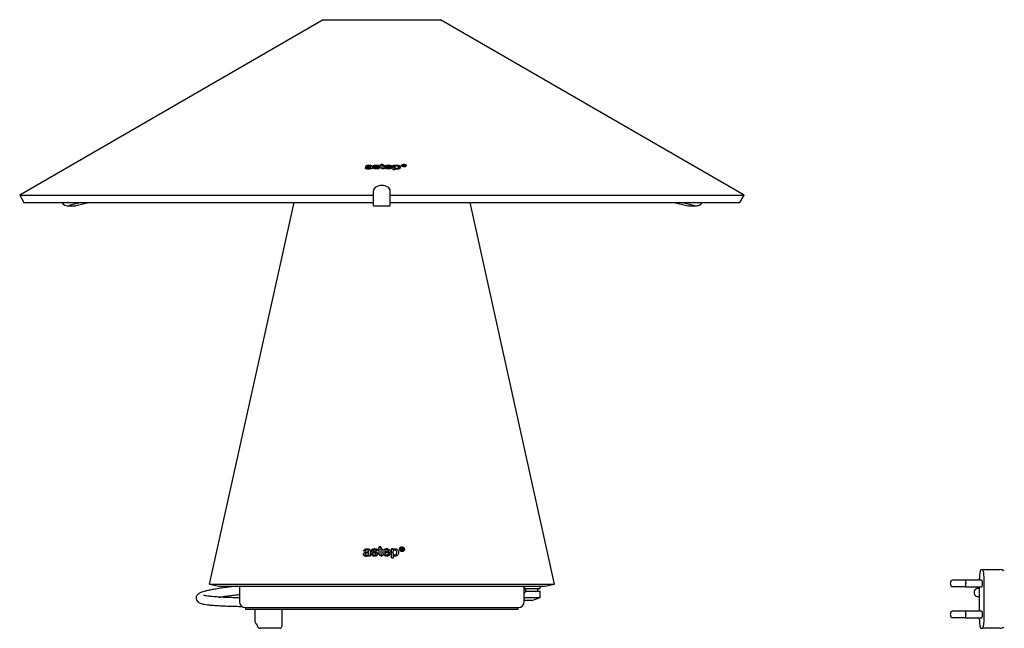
# Model space of a CAD drawing. Header units: millimetres. Extents: x -128 to 1033, y 62 to 1184.
# Tile 2 of 3: x -128 to 460, y 821 to 1184. Entities that reach past the tile are written whole.
import ezdxf

# ---------------------------------------------------------------- set-up
doc = ezdxf.new("R2010")
doc.units = ezdxf.units.MM
doc.header["$LTSCALE"] = 5

msp = doc.modelspace()

# ---------------------------------------------------------------- linework, layer by layer
at = {"color": 7, "linetype": 'Continuous', "lineweight": 25}
for p, q in [((53.52, 1183.91), (-127.82, 1079.21)), ((53.52, 1183.91), (123.52, 1183.91)), ((304.87, 1079.21), (123.52, 1183.91)), ((79.78, 1096.33), (78.81, 1096.31)), ((79.7, 1094.79), (79.7, 1095.43)), ((81.66, 1096.23), (81.66, 1096.28)), ((81.66, 1095.88), (81.66, 1096.23)), ((81.68, 1095.8), (81.68, 1095.88)), ((81.68, 1094.99), (81.68, 1095.8)), ((81.77, 1094.84), (81.77, 1095.11)), ((82.62, 1094.85), (81.77, 1094.84)), ((82.62, 1095.61), (82.62, 1094.85)), ((83.22, 1095.55), (84.19, 1095.56)), ((84.19, 1094.93), (84.19, 1095.56)), ((84.27, 1095.91), (84.27, 1096.53)), ((85.36, 1095.79), (84.69, 1095.85)), ((84.91, 1096.26), (85.52, 1096.2)), ((87.07, 1096.49), (86.14, 1096.48)), ((86.16, 1094.92), (86.16, 1095.49)), ((87.34, 1097.11), (88.01, 1097.11)), ((87.34, 1096.76), (87.34, 1097.11)), ((88.01, 1096.76), (87.34, 1096.76)), ((88.01, 1097.7), (89, 1097.7)), ((88.01, 1097.11), (88.01, 1097.7)), ((88.01, 1096.76), (88.01, 1097.11)), ((88.01, 1095.76), (88.01, 1096.76)), ((89, 1097.7), (89, 1097.11)), ((89, 1097.11), (89.89, 1097.11)), ((89, 1096.76), (89, 1097.11)), ((89, 1096.76), (89, 1095.75)), ((89.89, 1096.76), (89, 1096.76)), ((89.88, 1094.89), (89.44, 1094.89)), ((89.63, 1095.26), (89.88, 1095.26)), ((89.88, 1095.26), (89.88, 1094.89)), ((89.89, 1097.11), (89.89, 1096.76)), ((91.3, 1096.21), (93.57, 1096.19)), ((91.3, 1095.85), (91.3, 1096.21)), ((94.58, 1095.82), (91.3, 1095.85)), ((91.3, 1094.99), (91.3, 1095.85)), ((93.56, 1095.53), (94.53, 1095.51)), ((93.56, 1094.93), (93.56, 1095.53)), ((93.57, 1095.83), (93.57, 1096.19)), ((95.3, 1097.06), (96.29, 1097.04)), ((95.3, 1094.26), (95.3, 1097.06)), ((95.3, 1096.25), (96.29, 1096.25)), ((96.29, 1094.24), (95.3, 1094.26)), ((96.25, 1095.14), (96.25, 1095.93)), ((96.25, 1095.14), (96.29, 1094.93)), ((96.29, 1097.04), (96.29, 1096.75)), ((96.29, 1096.12), (96.29, 1096.75)), ((96.29, 1095.11), (96.29, 1094.24)), ((98.51, 1095.14), (98.51, 1095.89)), ((100.52, 1096.44), (100.52, 1096.88)), ((101.04, 1097.27), (101.59, 1097.26)), ((101.04, 1096.51), (101.04, 1097.27)), ((101.04, 1096.59), (101.41, 1096.59)), ((101.41, 1096.5), (101.04, 1096.51)), ((101.41, 1097.12), (101.41, 1096.92)), ((101.68, 1097.11), (101.41, 1097.12)), ((101.41, 1096.92), (101.68, 1096.91)), ((101.41, 1096.78), (101.41, 1096.92)), ((101.41, 1096.78), (101.41, 1096.5)), ((101.66, 1096.77), (101.41, 1096.78)), ((101.98, 1096.48), (101.66, 1096.77)), ((101.94, 1096.52), (101.94, 1097)), ((101.94, 1096.56), (102.03, 1096.55)), ((102.4, 1096.47), (101.98, 1096.48)), ((102.03, 1096.79), (102.4, 1096.47)), ((102.03, 1096.48), (102.03, 1096.79)), ((102.79, 1096.38), (102.79, 1096.81)), ((-127.82, 1079.21), (-125.32, 1074.88)), ((-127.82, 1079.21), (83.52, 1079.21)), ((83.52, 1072.87), (83.52, 1081.7)), ((93.52, 1072.87), (93.52, 1081.7)), ((93.52, 1079.21), (304.87, 1079.21)), ((302.37, 1074.88), (304.87, 1079.21)), ((-125.32, 1074.88), (83.52, 1074.88)), ((-98.91, 1074.88), (-99.48, 1074.88)), ((-99.19, 1072.87), (-94.19, 1072.87)), ((-90.83, 1074.88), (-98.26, 1072.98)), ((-93.26, 1072.98), (-94.19, 1072.87)), ((-85.83, 1074.88), (-93.26, 1072.98)), ((35.84, 1074.88), (-14.68, 847.01)), ((83.52, 1072.87), (93.52, 1072.87)), ((93.52, 1074.88), (302.37, 1074.88)), ((191.73, 847.01), (141.21, 1074.88)), ((263.12, 1074.88), (270.55, 1072.98)), ((268.12, 1074.88), (275.55, 1072.98)), ((270.55, 1072.98), (271.48, 1072.87)), ((271.48, 1072.87), (276.48, 1072.87)), ((276.19, 1074.88), (276.77, 1074.88)), ((78.59, 864.78), (78.59, 864.89)), ((80.55, 866.42), (80.55, 866.52)), ((80.55, 866.27), (80.55, 866.42)), ((80.57, 865.59), (80.57, 865.75)), ((80.57, 865.44), (80.57, 865.59)), ((81.53, 865.21), (81.53, 863.72)), ((82.12, 864.91), (83.09, 864.91)), ((83.09, 864.91), (83.09, 865.1)), ((83.16, 866.79), (83.16, 866.98)), ((83.81, 866.26), (84.41, 866.14)), ((85.05, 864.74), (85.05, 864.94)), ((86.25, 867.42), (86.25, 868.11)), ((86.25, 867.9), (86.9, 867.9)), ((86.9, 868.11), (86.9, 869.26)), ((86.9, 869.05), (87.89, 869.05)), ((86.9, 867.9), (86.9, 868.11)), ((86.9, 865.47), (86.9, 867.42)), ((87.89, 869.26), (87.89, 868.11)), ((87.89, 867.9), (87.89, 868.11)), ((87.89, 867.9), (88.79, 867.9)), ((87.89, 867.43), (87.89, 865.45)), ((88.79, 868.11), (88.79, 867.43)), ((90.2, 866.16), (90.2, 866.37)), ((90.2, 866.16), (92.47, 866.16)), ((90.2, 865.45), (90.2, 865.67)), ((92.46, 864.86), (92.46, 865.06)), ((92.46, 864.86), (93.42, 864.86)), ((92.47, 866.16), (92.47, 866.36)), ((94.19, 862.6), (94.19, 868.08)), ((94.19, 867.9), (95.19, 867.9)), ((95.15, 865.73), (95.15, 865.9)), ((95.19, 868.07), (95.19, 867.49)), ((95.19, 867.32), (95.19, 867.49)), ((97.41, 865.73), (97.41, 865.86)), ((99.42, 867.77), (99.42, 867.86)), ((99.93, 867.16), (99.93, 868.65)), ((99.93, 868.57), (100.49, 868.57)), ((100.31, 868.35), (100.31, 867.97)), ((100.31, 867.91), (100.31, 867.97)), ((100.31, 867.91), (100.58, 867.91)), ((100.31, 867.69), (100.31, 867.15)), ((100.83, 868.09), (100.83, 868.14)), ((100.93, 867.69), (100.93, 867.74)), ((100.93, 867.69), (101.27, 867.12)), ((101.69, 867.77), (101.69, 867.8)), ((80.67, 863.71), (80.67, 864.23)), ((88.78, 864.5), (88.78, 863.77)), ((95.19, 864.3), (95.19, 862.59)), ((446.45, 855.64), (447.25, 855.64)), ((-14.68, 847.01), (-8.82, 845.72)), ((-14.68, 847.01), (191.73, 847.01)), ((185.87, 845.72), (191.73, 847.01)), ((437.05, 849.29), (429.21, 849.29)), ((429.21, 849.29), (429.22, 849.29)), ((446.85, 849.39), (437.05, 849.39)), ((445.46, 849.39), (445.46, 850.64)), ((448.24, 825.64), (448.24, 850.64)), ((-8.82, 845.72), (185.87, 845.72)), ((3.47, 845.72), (3.47, 836.51)), ((173.57, 836.51), (173.57, 845.72)), ((183.09, 844.17), (174.28, 844.17)), ((183.09, 842.65), (174.48, 842.65)), ((181.59, 842.65), (181.59, 844.17)), ((183.09, 844.17), (183.09, 845.72)), ((183.09, 838.99), (183.09, 842.65)), ((429.21, 845.49), (437.05, 845.49)), ((437.05, 845.39), (446.85, 845.39)), ((445.46, 830.89), (445.46, 845.39)), ((173.57, 838.99), (183.09, 838.99)), ((178.09, 837.17), (173.57, 837.17)), ((178.09, 837.17), (183.09, 838.99)), ((6.97, 833.01), (170.07, 833.01)), ((7.02, 833.01), (7.02, 832.01)), ((7.02, 832.01), (170.02, 832.01)), ((12.79, 825.64), (12.79, 832.01)), ((28.99, 822.91), (28.99, 832.01)), ((170.02, 832.01), (170.02, 833.01)), ((437.05, 830.79), (429.21, 830.79)), ((429.21, 830.79), (429.22, 830.79)), ((446.85, 830.89), (437.05, 830.89)), ((429.21, 826.99), (437.05, 826.99)), ((437.05, 826.89), (446.85, 826.89)), ((445.46, 825.64), (445.46, 826.89)), ((27.49, 820.64), (15.73, 820.64)), ((446.45, 820.64), (447.25, 820.64))]:
    msp.add_line(p, q, dxfattribs=at)
at = {"color": 7, "linetype": 'Continuous', "lineweight": 25, "flags": 128}
for points in [[(88.52, 1084.91), (87.55, 1084.85), (86.61, 1084.66), (85.75, 1084.37), (84.99, 1083.97), (84.37, 1083.48), (83.91, 1082.93), (83.62, 1082.32), (83.52, 1081.7)], [(93.52, 1081.7), (93.43, 1082.32), (93.14, 1082.93), (92.68, 1083.48), (92.06, 1083.97), (91.3, 1084.37), (90.44, 1084.66), (89.5, 1084.85), (88.52, 1084.91)], [(436.92, 845.49), (437.05, 845.39), (437.2, 845.54), (437.33, 845.97), (437.42, 846.62), (437.45, 847.39), (437.42, 848.15), (437.33, 848.8), (437.2, 849.24), (437.05, 849.39), (436.92, 849.29)], [(437.05, 845.49), (437.19, 845.63), (437.32, 846.04), (437.4, 846.66), (437.43, 847.39), (437.4, 848.12), (437.32, 848.73), (437.19, 849.14), (437.05, 849.29), (437.05, 849.29)], [(436.92, 826.99), (437.05, 826.89), (437.2, 827.04), (437.33, 827.47), (437.42, 828.12), (437.45, 828.89), (437.42, 829.65), (437.33, 830.3), (437.2, 830.74), (437.05, 830.89), (436.92, 830.79)], [(437.05, 826.99), (437.19, 827.13), (437.32, 827.54), (437.4, 828.16), (437.43, 828.89), (437.4, 829.62), (437.32, 830.23), (437.19, 830.64), (437.05, 830.79), (437.05, 830.79)]]:
    msp.add_lwpolyline(points, dxfattribs=at)
at = {"color": 7, "linetype": 'Continuous', "lineweight": 25}
for centre, radius, start, end in [((-99.14, 1077.01), 4.12, 211.04193, 282.37133), ((276.43, 1077.01), 4.12, 257.62867, 328.95807), ((457.71, 850.81), 4.83, 57.22754, 89.96027), ((444.43, 847.87), 2.86, 350.32059, 32.14149), ((444.43, 846.91), 2.86, 327.85851, 9.67941), ((6.97, 836.51), 3.5, 180, 270), ((170.07, 836.51), 3.5, 270, 0), ((444.43, 829.37), 2.86, 350.32059, 32.14149), ((444.43, 828.41), 2.86, 327.85851, 9.67941), ((457.71, 825.47), 4.83, 270.03973, 302.77246)]:
    msp.add_arc(centre, radius, start, end, dxfattribs=at)
for centre, major_axis, ratio, start_param, end_param in [((88.52, 843.71), (103.81, 0), 0.221963, 1.6658, 1.675233), ((88.52, 842), (104.19, 0), 0.221963, 1.623003, 1.632308), ((93.26, 840.61), (104.39, -22.42), 0.212396, 1.702656, 1.709141), ((93.23, 841.5), (104.2, -22.25), 0.2125, 1.700722, 1.70657), ((88.52, 843.86), (103.78, 0), 0.221963, 1.59544, 1.604405), ((88.52, 845.14), (103.5, 0), 0.221963, 1.586448, 1.592823), ((88.52, 844.42), (103.66, 0), 0.221963, 1.586423, 1.592789), ((88.52, 846.35), (103.23, 0), 0.221963, 1.576901, 1.586488), ((88.52, 845.14), (103.5, 0), 0.221963, 1.568257, 1.576886), ((88.52, 844.42), (103.66, 0), 0.221963, 1.568261, 1.576876), ((88.52, 843.31), (103.9, 0), 0.221963, 1.532814, 1.554701), ((88.52, 842.57), (104.07, 0), 0.221963, 1.52321, 1.554726), ((88.52, 841.95), (104.2, 0), 0.221963, 1.523783, 1.53307), ((88.52, 845.14), (103.5, 0), 0.221963, 1.506398, 1.515987), ((88.52, 845.85), (103.34, 0), 0.221963, 1.454708, 1.460182), ((88.52, 844.28), (103.69, 0), 0.221963, 1.456911, 1.460554), ((88.52, 845.55), (103.41, 0), 0.221963, 1.45398, 1.4566), ((88.52, 845.15), (103.49, 0), 0.221963, 1.45408, 1.456698), ((88.52, 844.86), (103.56, 0), 0.221963, 1.454365, 1.45677), ((135.01, 783.16), (-116.78, 211.2), 0.048074, 5.094538, 5.097413), ((88.52, 844.28), (103.69, 0), 0.221963, 1.447299, 1.451379), ((133.77, 787.23), (-115.87, 205.64), 0.04966, 5.083228, 5.086522), ((88.52, 840.58), (104.51, 0), 0.221963, 1.637802, 1.646005), ((88.52, 840.58), (104.51, 0), 0.221963, 1.568354, 1.572518), ((88.52, 841.35), (104.34, 0), 0.221963, 1.56835, 1.570794), ((88.52, 839.38), (104.77, 0), 0.221963, 1.507183, 1.516655)]:
    msp.add_ellipse(centre, major_axis=major_axis, ratio=ratio, start_param=start_param, end_param=end_param, dxfattribs=at)
for points, knots in [([(78.65, 1095.39), (78.66, 1095.45), (78.68, 1095.57), (78.88, 1095.75), (79.29, 1095.93), (80.23, 1096.13), (81.07, 1096.18), (81.66, 1096.23)], [0, 0, 0, 0, 0.102361, 0.189266, 0.316382, 0.524866, 1, 1, 1, 1]), ([(80.3, 1094.76), (80.05, 1094.76), (79.64, 1094.77), (79.14, 1094.89), (78.82, 1095.05), (78.67, 1095.22), (78.65, 1095.34), (78.65, 1095.39)], [0, 0, 0, 0, 0.308593, 0.526476, 0.701068, 0.876469, 1, 1, 1, 1]), ([(78.81, 1096.31), (78.84, 1096.4), (78.9, 1096.58), (79.23, 1096.81), (79.67, 1096.98), (80.19, 1097.09), (80.57, 1097.1), (80.74, 1097.11)], [0, 0, 0, 0, 0.201525, 0.404783, 0.589207, 0.807128, 1, 1, 1, 1]), ([(78.95, 1095), (78.97, 1095.01), (79.15, 1095.13), (79.44, 1095.18), (79.7, 1095.22)], [0, 0, 0, 0, 0.125137, 1, 1, 1, 1]), ([(81.68, 1095.88), (81.48, 1095.87), (81.1, 1095.84), (80.52, 1095.78), (80.07, 1095.71), (79.82, 1095.6), (79.72, 1095.52), (79.7, 1095.46), (79.7, 1095.43), (79.7, 1095.43)], [0, 0, 0, 0, 0.252274, 0.504652, 0.758676, 0.844282, 0.915983, 0.987679, 1, 1, 1, 1]), ([(79.7, 1095.43), (79.71, 1095.39), (79.72, 1095.33), (79.81, 1095.25), (79.96, 1095.18), (80.2, 1095.13), (80.41, 1095.13), (80.52, 1095.13)], [0, 0, 0, 0, 0.180387, 0.327928, 0.475377, 0.709908, 1, 1, 1, 1]), ([(80.69, 1096.75), (80.53, 1096.73), (80.29, 1096.72), (80.01, 1096.62), (79.86, 1096.52), (79.8, 1096.42), (79.79, 1096.35), (79.78, 1096.33)], [0, 0, 0, 0, 0.340895, 0.527546, 0.715793, 0.878959, 1, 1, 1, 1]), ([(81.77, 1095.11), (81.7, 1095.05), (81.55, 1094.94), (81.09, 1094.81), (80.66, 1094.77), (80.36, 1094.76), (80.3, 1094.76)], [0, 0, 0, 0, 0.232818, 0.466709, 0.896067, 1, 1, 1, 1]), ([(80.52, 1095.13), (80.68, 1095.14), (80.95, 1095.15), (81.29, 1095.25), (81.52, 1095.38), (81.66, 1095.57), (81.67, 1095.72), (81.68, 1095.8)], [0, 0, 0, 0, 0.240943, 0.401189, 0.562333, 0.745266, 1, 1, 1, 1]), ([(81.66, 1096.28), (81.65, 1096.35), (81.64, 1096.46), (81.52, 1096.59), (81.32, 1096.68), (81.04, 1096.74), (80.81, 1096.74), (80.69, 1096.75)], [0, 0, 0, 0, 0.271742, 0.415663, 0.561001, 0.774526, 1, 1, 1, 1]), ([(80.74, 1097.11), (81.03, 1097.11), (81.48, 1097.1), (82.04, 1096.97), (82.39, 1096.79), (82.63, 1096.52), (82.64, 1096.31), (82.65, 1096.19)], [0, 0, 0, 0, 0.278963, 0.433177, 0.588275, 0.772406, 1, 1, 1, 1]), ([(82.65, 1096.19), (82.65, 1096.14), (82.64, 1096.04), (82.63, 1095.85), (82.63, 1095.71), (82.62, 1095.61)], [0, 0, 0, 0, 0.250026, 0.500046, 1, 1, 1, 1]), ([(85.21, 1094.82), (84.92, 1094.83), (84.43, 1094.85), (83.82, 1095.01), (83.43, 1095.21), (83.26, 1095.41), (83.23, 1095.52), (83.22, 1095.55)], [0, 0, 0, 0, 0.314588, 0.545402, 0.740512, 0.935819, 1, 1, 1, 1]), ([(83.34, 1096.49), (83.35, 1096.55), (83.37, 1096.67), (83.59, 1096.85), (83.96, 1097.01), (84.52, 1097.13), (84.95, 1097.14), (85.16, 1097.15)], [0, 0, 0, 0, 0.144799, 0.29055, 0.4777, 0.739493, 1, 1, 1, 1]), ([(84.69, 1095.85), (84.52, 1095.87), (84.17, 1095.92), (83.75, 1096.02), (83.47, 1096.17), (83.35, 1096.32), (83.34, 1096.44), (83.34, 1096.49)], [0, 0, 0, 0, 0.252154, 0.523556, 0.677907, 0.832086, 1, 1, 1, 1]), ([(83.73, 1096.05), (83.81, 1096.09), (83.95, 1096.17), (84.16, 1096.18), (84.27, 1096.19)], [0, 0, 0, 0, 0.514287, 1, 1, 1, 1]), ([(84.19, 1095.56), (84.23, 1095.5), (84.29, 1095.39), (84.51, 1095.28), (84.82, 1095.2), (85.08, 1095.2), (85.24, 1095.2)], [0, 0, 0, 0, 0.274463, 0.463762, 0.652653, 1, 1, 1, 1]), ([(85.09, 1096.77), (85, 1096.77), (84.79, 1096.76), (84.53, 1096.72), (84.35, 1096.65), (84.28, 1096.59), (84.27, 1096.55), (84.27, 1096.53)], [0, 0, 0, 0, 0.25274, 0.621174, 0.75258, 0.885224, 1, 1, 1, 1]), ([(84.27, 1096.53), (84.27, 1096.49), (84.29, 1096.43), (84.41, 1096.36), (84.62, 1096.29), (84.8, 1096.27), (84.91, 1096.26)], [0, 0, 0, 0, 0.204381, 0.386849, 0.622848, 1, 1, 1, 1]), ([(86.14, 1096.48), (86.12, 1096.52), (86.07, 1096.6), (85.89, 1096.69), (85.59, 1096.76), (85.3, 1096.77), (85.12, 1096.77), (85.09, 1096.77)], [0, 0, 0, 0, 0.192256, 0.353595, 0.565438, 0.948703, 1, 1, 1, 1]), ([(85.16, 1097.15), (85.5, 1097.14), (86.02, 1097.12), (86.62, 1096.93), (86.95, 1096.72), (87.03, 1096.56), (87.07, 1096.49)], [0, 0, 0, 0, 0.391731, 0.60973, 0.828338, 1, 1, 1, 1]), ([(87.13, 1095.55), (87.11, 1095.47), (87.09, 1095.32), (86.84, 1095.13), (86.46, 1094.97), (85.91, 1094.85), (85.45, 1094.83), (85.21, 1094.82)], [0, 0, 0, 0, 0.167401, 0.336448, 0.489975, 0.728421, 1, 1, 1, 1]), ([(85.24, 1095.2), (85.34, 1095.2), (85.55, 1095.2), (85.8, 1095.24), (85.99, 1095.3), (86.11, 1095.37), (86.15, 1095.43), (86.16, 1095.47), (86.16, 1095.49)], [0, 0, 0, 0, 0.25239, 0.506478, 0.670672, 0.801682, 0.93337, 1, 1, 1, 1]), ([(86.16, 1095.49), (86.15, 1095.52), (86.14, 1095.57), (86.05, 1095.65), (85.84, 1095.73), (85.6, 1095.77), (85.4, 1095.79), (85.36, 1095.79)], [0, 0, 0, 0, 0.156714, 0.315273, 0.449765, 0.892797, 1, 1, 1, 1]), ([(85.52, 1096.2), (85.7, 1096.18), (86.14, 1096.13), (86.67, 1096.02), (87, 1095.84), (87.11, 1095.69), (87.12, 1095.59), (87.13, 1095.55)], [0, 0, 0, 0, 0.251887, 0.587215, 0.737647, 0.88876, 1, 1, 1, 1]), ([(86.16, 1095.23), (86.37, 1095.21), (86.6, 1095.19), (86.73, 1095.11), (86.74, 1095.1)], [0, 0, 0, 0, 0.91828, 1, 1, 1, 1]), ([(89.44, 1094.89), (89.24, 1094.9), (88.89, 1094.91), (88.48, 1095.05), (88.19, 1095.24), (88.03, 1095.49), (88.02, 1095.67), (88.01, 1095.76)], [0, 0, 0, 0, 0.238357, 0.404554, 0.570493, 0.790719, 1, 1, 1, 1]), ([(89, 1095.75), (89, 1095.69), (89.01, 1095.59), (89.08, 1095.45), (89.18, 1095.35), (89.33, 1095.29), (89.49, 1095.27), (89.59, 1095.26), (89.63, 1095.26)], [0, 0, 0, 0, 0.252257, 0.491623, 0.624487, 0.758523, 0.909519, 1, 1, 1, 1]), ([(90.3, 1096.01), (90.33, 1096.17), (90.37, 1096.45), (90.77, 1096.8), (91.31, 1097.03), (91.91, 1097.14), (92.29, 1097.14), (92.46, 1097.15)], [0, 0, 0, 0, 0.26258, 0.46737, 0.673331, 0.855085, 1, 1, 1, 1]), ([(92.52, 1094.82), (92.25, 1094.83), (91.74, 1094.86), (91.09, 1095.05), (90.63, 1095.31), (90.35, 1095.65), (90.32, 1095.89), (90.3, 1096.01)], [0, 0, 0, 0, 0.224702, 0.414745, 0.605056, 0.791894, 1, 1, 1, 1]), ([(90.45, 1095.57), (90.46, 1095.59), (90.51, 1095.78), (90.82, 1096), (91.2, 1096.1), (91.3, 1096.12)], [0, 0, 0, 0, 0.09255, 0.78265, 1, 1, 1, 1]), ([(92.46, 1096.76), (92.32, 1096.75), (92.02, 1096.74), (91.64, 1096.63), (91.41, 1096.47), (91.31, 1096.33), (91.3, 1096.24), (91.3, 1096.21)], [0, 0, 0, 0, 0.247803, 0.497472, 0.71192, 0.900828, 1, 1, 1, 1]), ([(91.3, 1095.85), (91.32, 1095.77), (91.35, 1095.62), (91.6, 1095.42), (91.92, 1095.29), (92.24, 1095.23), (92.43, 1095.23), (92.49, 1095.23)], [0, 0, 0, 0, 0.259136, 0.479983, 0.700813, 0.912826, 1, 1, 1, 1]), ([(92.46, 1097.15), (92.72, 1097.13), (93.23, 1097.11), (93.87, 1096.9), (94.34, 1096.59), (94.58, 1096.22), (94.58, 1095.95), (94.58, 1095.82)], [0, 0, 0, 0, 0.199295, 0.400443, 0.575451, 0.796372, 1, 1, 1, 1]), ([(93.57, 1096.19), (93.56, 1096.28), (93.52, 1096.42), (93.29, 1096.59), (93, 1096.7), (92.71, 1096.75), (92.52, 1096.76), (92.46, 1096.76)], [0, 0, 0, 0, 0.285153, 0.483097, 0.680125, 0.905925, 1, 1, 1, 1]), ([(92.49, 1095.23), (92.69, 1095.23), (92.99, 1095.24), (93.34, 1095.35), (93.48, 1095.45), (93.54, 1095.51), (93.56, 1095.53)], [0, 0, 0, 0, 0.4481167, 0.6814488, 0.9148716, 1, 1, 1, 1]), ([(94.53, 1095.51), (94.44, 1095.41), (94.27, 1095.19), (93.76, 1094.96), (93.16, 1094.83), (92.74, 1094.82), (92.52, 1094.82)], [0, 0, 0, 0, 0.263534, 0.529016, 0.760362, 1, 1, 1, 1]), ([(97.4, 1096.67), (97.27, 1096.67), (97.02, 1096.66), (96.7, 1096.56), (96.45, 1096.43), (96.27, 1096.21), (96.26, 1096.04), (96.25, 1095.93)], [0, 0, 0, 0, 0.176102, 0.353781, 0.520113, 0.699053, 1, 1, 1, 1]), ([(96.25, 1095.93), (96.26, 1095.82), (96.28, 1095.63), (96.49, 1095.39), (96.79, 1095.24), (97.11, 1095.16), (97.32, 1095.15), (97.4, 1095.15)], [0, 0, 0, 0, 0.327855, 0.516816, 0.706485, 0.88785, 1, 1, 1, 1]), ([(96.29, 1096.75), (96.39, 1096.81), (96.6, 1096.94), (97.08, 1097.06), (97.43, 1097.07), (97.62, 1097.07)], [0, 0, 0, 0, 0.324286, 0.649943, 1, 1, 1, 1]), ([(97.62, 1094.74), (97.41, 1094.75), (97.04, 1094.78), (96.57, 1094.92), (96.38, 1095.05), (96.29, 1095.11)], [0, 0, 0, 0, 0.390052, 0.705408, 1, 1, 1, 1]), ([(98.51, 1095.89), (98.49, 1096.01), (98.47, 1096.21), (98.25, 1096.44), (98, 1096.58), (97.71, 1096.66), (97.5, 1096.67), (97.4, 1096.67)], [0, 0, 0, 0, 0.351381, 0.545784, 0.703638, 0.862731, 1, 1, 1, 1]), ([(97.4, 1095.15), (97.52, 1095.15), (97.75, 1095.15), (98.04, 1095.23), (98.28, 1095.37), (98.48, 1095.59), (98.5, 1095.78), (98.51, 1095.89)], [0, 0, 0, 0, 0.17265, 0.31841, 0.463489, 0.690162, 1, 1, 1, 1]), ([(97.62, 1097.07), (97.83, 1097.05), (98.25, 1097.02), (98.8, 1096.84), (99.25, 1096.57), (99.5, 1096.22), (99.53, 1095.98), (99.54, 1095.86)], [0, 0, 0, 0, 0.187836, 0.376609, 0.557157, 0.799524, 1, 1, 1, 1]), ([(99.54, 1095.86), (99.51, 1095.69), (99.47, 1095.41), (99.09, 1095.05), (98.57, 1094.83), (98.04, 1094.74), (97.73, 1094.74), (97.62, 1094.74)], [0, 0, 0, 0, 0.3005, 0.508445, 0.71794, 0.903254, 1, 1, 1, 1]), ([(98.42, 1096.19), (98.45, 1096.19), (98.79, 1096.15), (99.38, 1095.78), (99.48, 1095.38), (99.54, 1095.14)], [0, 0, 0, 0, 0.0407234, 0.4141503, 1, 1, 1, 1]), ([(100.21, 1096.89), (100.23, 1096.98), (100.26, 1097.15), (100.53, 1097.37), (100.92, 1097.51), (101.31, 1097.57), (101.56, 1097.57), (101.66, 1097.57)], [0, 0, 0, 0, 0.22992, 0.461332, 0.671181, 0.868033, 1, 1, 1, 1]), ([(101.66, 1096.13), (101.48, 1096.15), (101.11, 1096.18), (100.65, 1096.33), (100.35, 1096.54), (100.22, 1096.73), (100.22, 1096.85), (100.21, 1096.89)], [0, 0, 0, 0, 0.239581, 0.480914, 0.691755, 0.889388, 1, 1, 1, 1]), ([(101.66, 1097.43), (101.5, 1097.42), (101.19, 1097.42), (100.83, 1097.3), (100.6, 1097.14), (100.53, 1097), (100.52, 1096.91), (100.52, 1096.88)], [0, 0, 0, 0, 0.2662119, 0.5044317, 0.7107961, 0.9096767, 1, 1, 1, 1]), ([(100.52, 1096.88), (100.54, 1096.79), (100.56, 1096.64), (100.81, 1096.46), (101.11, 1096.34), (101.41, 1096.28), (101.6, 1096.27), (101.66, 1096.27)], [0, 0, 0, 0, 0.286279, 0.486219, 0.68552, 0.902486, 1, 1, 1, 1]), ([(101.59, 1097.26), (101.67, 1097.25), (101.84, 1097.25), (102.05, 1097.21), (102.2, 1097.17), (102.27, 1097.11), (102.3, 1097.05), (102.3, 1097.01), (102.31, 1096.99)], [0, 0, 0, 0, 0.248274, 0.513358, 0.633574, 0.754815, 0.895524, 1, 1, 1, 1]), ([(101.66, 1097.57), (101.84, 1097.56), (102.17, 1097.53), (102.6, 1097.39), (102.89, 1097.21), (103.07, 1097), (103.09, 1096.87), (103.09, 1096.8)], [0, 0, 0, 0, 0.237849, 0.436487, 0.635272, 0.831303, 1, 1, 1, 1]), ([(102.79, 1096.81), (102.78, 1096.9), (102.75, 1097.05), (102.5, 1097.24), (102.21, 1097.36), (101.91, 1097.42), (101.72, 1097.43), (101.66, 1097.43)], [0, 0, 0, 0, 0.289612, 0.490804, 0.691348, 0.901474, 1, 1, 1, 1]), ([(101.66, 1096.27), (101.8, 1096.27), (102.07, 1096.28), (102.41, 1096.37), (102.65, 1096.5), (102.78, 1096.65), (102.79, 1096.76), (102.79, 1096.81)], [0, 0, 0, 0, 0.2363207, 0.4361411, 0.6357769, 0.8398748, 1, 1, 1, 1]), ([(103.09, 1096.8), (103.08, 1096.71), (103.04, 1096.54), (102.76, 1096.32), (102.37, 1096.18), (101.99, 1096.13), (101.75, 1096.13), (101.66, 1096.13)], [0, 0, 0, 0, 0.234837, 0.471847, 0.682874, 0.879656, 1, 1, 1, 1]), ([(101.94, 1097), (101.93, 1097.02), (101.93, 1097.04), (101.89, 1097.07), (101.83, 1097.09), (101.76, 1097.11), (101.71, 1097.11), (101.68, 1097.11)], [0, 0, 0, 0, 0.237391, 0.395123, 0.552773, 0.794899, 1, 1, 1, 1]), ([(101.68, 1096.91), (101.73, 1096.91), (101.8, 1096.91), (101.88, 1096.93), (101.91, 1096.95), (101.94, 1096.98), (101.94, 1096.99), (101.94, 1097)], [0, 0, 0, 0, 0.394837, 0.559735, 0.725589, 0.875426, 1, 1, 1, 1]), ([(102.31, 1096.99), (102.3, 1096.96), (102.3, 1096.91), (102.22, 1096.85), (102.13, 1096.82), (102.06, 1096.8), (102.03, 1096.79)], [0, 0, 0, 0, 0.314528, 0.560801, 0.805932, 1, 1, 1, 1]), ([(77.55, 864.84), (77.55, 864.96), (77.57, 865.19), (77.77, 865.53), (78.18, 865.87), (79.12, 866.25), (79.97, 866.35), (80.55, 866.42)], [0, 0, 0, 0, 0.1016264, 0.1879876, 0.3143672, 0.5234716, 1, 1, 1, 1]), ([(79.2, 863.58), (78.91, 863.6), (78.46, 863.62), (77.96, 863.92), (77.68, 864.23), (77.56, 864.55), (77.55, 864.76), (77.55, 864.84)], [0, 0, 0, 0, 0.367142, 0.563411, 0.730605, 0.898452, 1, 1, 1, 1]), ([(77.7, 866.63), (77.73, 866.81), (77.79, 867.16), (78.14, 867.64), (78.64, 867.98), (79.17, 868.13), (79.5, 868.15), (79.64, 868.16)], [0, 0, 0, 0, 0.20106, 0.403932, 0.627417, 0.852651, 1, 1, 1, 1]), ([(80.57, 865.75), (80.38, 865.72), (79.99, 865.68), (79.42, 865.57), (78.97, 865.44), (78.72, 865.24), (78.62, 865.09), (78.6, 864.97), (78.59, 864.9), (78.59, 864.89)], [0, 0, 0, 0, 0.251545, 0.503192, 0.756397, 0.842041, 0.913535, 0.98505, 1, 1, 1, 1]), ([(78.59, 864.89), (78.6, 864.81), (78.62, 864.67), (78.74, 864.5), (78.93, 864.37), (79.17, 864.3), (79.34, 864.3), (79.41, 864.3)], [0, 0, 0, 0, 0.212209, 0.363247, 0.556213, 0.817417, 1, 1, 1, 1]), ([(78.59, 864.78), (78.6, 864.71), (78.61, 864.57), (78.74, 864.39), (79, 864.21), (79.24, 864.19), (79.41, 864.17)], [0, 0, 0, 0, 0.186982, 0.373551, 0.560891, 1, 1, 1, 1]), ([(79.59, 867.45), (79.43, 867.43), (79.19, 867.41), (78.9, 867.23), (78.74, 867.01), (78.69, 866.81), (78.68, 866.68), (78.68, 866.65)], [0, 0, 0, 0, 0.344567, 0.532564, 0.72219, 0.922065, 1, 1, 1, 1]), ([(79.41, 864.3), (79.58, 864.31), (79.85, 864.34), (80.2, 864.52), (80.43, 864.78), (80.56, 865.16), (80.57, 865.44), (80.57, 865.59)], [0, 0, 0, 0, 0.249499, 0.410106, 0.571603, 0.76081, 1, 1, 1, 1]), ([(79.41, 864.17), (79.6, 864.19), (79.98, 864.21), (80.41, 864.56), (80.56, 865.02), (80.57, 865.3), (80.57, 865.44)], [0, 0, 0, 0, 0.280261, 0.558099, 0.778649, 1, 1, 1, 1]), ([(80.55, 866.52), (80.54, 866.67), (80.53, 866.89), (80.4, 867.16), (80.2, 867.33), (79.92, 867.44), (79.7, 867.45), (79.59, 867.45)], [0, 0, 0, 0, 0.284801, 0.431043, 0.578767, 0.792009, 1, 1, 1, 1]), ([(79.64, 868.16), (79.93, 868.15), (80.38, 868.14), (80.93, 867.88), (81.29, 867.52), (81.52, 866.98), (81.53, 866.57), (81.54, 866.33)], [0, 0, 0, 0, 0.2785872, 0.4330482, 0.5883084, 0.7703257, 1, 1, 1, 1]), ([(81.54, 866.33), (81.54, 866.24), (81.54, 866.05), (81.53, 865.68), (81.53, 865.39), (81.53, 865.21)], [0, 0, 0, 0, 0.250062, 0.500093, 1, 1, 1, 1]), ([(84.11, 863.65), (83.82, 863.67), (83.32, 863.71), (82.69, 864.03), (82.29, 864.47), (82.15, 864.86), (82.12, 865.06), (82.12, 865.08)], [0, 0, 0, 0, 0.316794, 0.543987, 0.772901, 0.968269, 1, 1, 1, 1]), ([(82.23, 866.92), (82.24, 867.04), (82.27, 867.27), (82.48, 867.61), (82.85, 867.93), (83.41, 868.15), (83.84, 868.18), (84.05, 868.2)], [0, 0, 0, 0, 0.144521, 0.289981, 0.478176, 0.736595, 1, 1, 1, 1]), ([(82.23, 866.75), (82.24, 866.85), (82.26, 867.05), (82.45, 867.41), (83.01, 867.9), (83.64, 867.96), (84.05, 868)], [0, 0, 0, 0, 0.125645, 0.251257, 0.501397, 1, 1, 1, 1]), ([(83.58, 865.66), (83.41, 865.71), (83.07, 865.79), (82.65, 865.99), (82.38, 866.27), (82.25, 866.58), (82.24, 866.8), (82.23, 866.92)], [0, 0, 0, 0, 0.251782, 0.517717, 0.669381, 0.820926, 1, 1, 1, 1]), ([(83.09, 865.1), (83.12, 864.99), (83.17, 864.79), (83.37, 864.57), (83.64, 864.42), (83.91, 864.38), (84.09, 864.38), (84.14, 864.37)], [0, 0, 0, 0, 0.238011, 0.429535, 0.620836, 0.906918, 1, 1, 1, 1]), ([(83.09, 864.91), (83.12, 864.78), (83.2, 864.53), (83.58, 864.22), (83.93, 864.19), (84.14, 864.18)], [0, 0, 0, 0, 0.280469, 0.560284, 1, 1, 1, 1]), ([(83.99, 867.46), (83.9, 867.45), (83.68, 867.44), (83.42, 867.35), (83.24, 867.21), (83.18, 867.11), (83.17, 867.03), (83.16, 866.98), (83.16, 866.98)], [0, 0, 0, 0, 0.252487, 0.6353, 0.765746, 0.873964, 0.982578, 1, 1, 1, 1]), ([(83.16, 866.98), (83.17, 866.92), (83.18, 866.8), (83.3, 866.65), (83.51, 866.53), (83.7, 866.48), (83.81, 866.45)], [0, 0, 0, 0, 0.204465, 0.38682, 0.622973, 1, 1, 1, 1]), ([(83.16, 866.79), (83.18, 866.71), (83.2, 866.54), (83.47, 866.35), (83.68, 866.29), (83.81, 866.26)], [0, 0, 0, 0, 0.27815, 0.55805, 1, 1, 1, 1]), ([(85.04, 866.89), (85, 866.98), (84.94, 867.15), (84.71, 867.34), (84.38, 867.44), (84.13, 867.45), (83.99, 867.46)], [0, 0, 0, 0, 0.226986, 0.422608, 0.672549, 1, 1, 1, 1]), ([(84.05, 868.2), (84.39, 868.17), (84.92, 868.13), (85.52, 867.75), (85.84, 867.34), (85.93, 867.03), (85.97, 866.89)], [0, 0, 0, 0, 0.3934748, 0.6111553, 0.8294069, 1, 1, 1, 1]), ([(84.05, 868), (84.29, 867.99), (84.77, 867.96), (85.37, 867.66), (85.72, 867.34), (85.79, 867.15), (85.79, 867.13)], [0, 0, 0, 0, 0.347689, 0.694247, 0.966908, 1, 1, 1, 1]), ([(86.02, 865.06), (86.01, 864.91), (85.98, 864.62), (85.74, 864.24), (85.36, 863.92), (84.8, 863.7), (84.35, 863.67), (84.11, 863.65)], [0, 0, 0, 0, 0.167103, 0.335911, 0.492195, 0.730832, 1, 1, 1, 1]), ([(84.14, 864.37), (84.3, 864.39), (84.54, 864.4), (84.82, 864.53), (84.97, 864.66), (85.04, 864.81), (85.05, 864.9), (85.05, 864.94)], [0, 0, 0, 0, 0.411005, 0.589793, 0.770249, 0.889788, 1, 1, 1, 1]), ([(84.14, 864.18), (84.34, 864.19), (84.64, 864.22), (84.94, 864.42), (85.04, 864.59), (85.05, 864.69), (85.05, 864.74)], [0, 0, 0, 0, 0.4996243, 0.7492889, 0.8745657, 1, 1, 1, 1]), ([(85.05, 864.94), (85.05, 864.99), (85.04, 865.11), (84.95, 865.25), (84.73, 865.41), (84.49, 865.49), (84.3, 865.53), (84.26, 865.54)], [0, 0, 0, 0, 0.156574, 0.31499, 0.449395, 0.892288, 1, 1, 1, 1]), ([(84.41, 866.34), (84.6, 866.3), (84.99, 866.21), (85.47, 866.03), (85.81, 865.75), (86, 865.43), (86.01, 865.18), (86.02, 865.06)], [0, 0, 0, 0, 0.251652, 0.521468, 0.674864, 0.829073, 1, 1, 1, 1]), ([(84.41, 866.14), (84.84, 866.05), (85.44, 865.92), (85.97, 865.34), (86, 865.01), (86.02, 864.85)], [0, 0, 0, 0, 0.560373, 0.780009, 1, 1, 1, 1]), ([(88.34, 863.77), (88.14, 863.79), (87.78, 863.82), (87.37, 864.1), (87.09, 864.46), (86.93, 864.94), (86.91, 865.29), (86.9, 865.47)], [0, 0, 0, 0, 0.242519, 0.407464, 0.572054, 0.788727, 1, 1, 1, 1]), ([(87.89, 865.45), (87.9, 865.34), (87.91, 865.13), (87.98, 864.88), (88.08, 864.68), (88.22, 864.57), (88.38, 864.51), (88.48, 864.51), (88.52, 864.5)], [0, 0, 0, 0, 0.252219, 0.49189, 0.623341, 0.756014, 0.906814, 1, 1, 1, 1]), ([(89.19, 865.98), (89.22, 866.28), (89.27, 866.81), (89.66, 867.51), (90.2, 867.96), (90.8, 868.18), (91.19, 868.2), (91.36, 868.21)], [0, 0, 0, 0, 0.2587855, 0.4641723, 0.6705883, 0.8549808, 1, 1, 1, 1]), ([(91.43, 863.66), (91.15, 863.68), (90.64, 863.73), (89.98, 864.09), (89.53, 864.6), (89.25, 865.26), (89.21, 865.72), (89.19, 865.98)], [0, 0, 0, 0, 0.226315, 0.415908, 0.60601, 0.787692, 1, 1, 1, 1]), ([(91.36, 867.45), (91.19, 867.44), (90.89, 867.41), (90.54, 867.18), (90.32, 866.9), (90.21, 866.61), (90.2, 866.43), (90.2, 866.37)], [0, 0, 0, 0, 0.2890771, 0.4870892, 0.6850485, 0.8932367, 1, 1, 1, 1]), ([(90.2, 865.67), (90.21, 865.51), (90.25, 865.2), (90.51, 864.81), (90.86, 864.55), (91.17, 864.47), (91.34, 864.46), (91.38, 864.46)], [0, 0, 0, 0, 0.252123, 0.506858, 0.725775, 0.930462, 1, 1, 1, 1]), ([(90.2, 865.45), (90.22, 865.28), (90.26, 864.93), (90.57, 864.53), (90.96, 864.29), (91.24, 864.26), (91.38, 864.25)], [0, 0, 0, 0, 0.280039, 0.559637, 0.779746, 1, 1, 1, 1]), ([(91.36, 868.21), (91.62, 868.19), (92.13, 868.14), (92.77, 867.74), (93.23, 867.14), (93.47, 866.42), (93.47, 865.89), (93.47, 865.64)], [0, 0, 0, 0, 0.200261, 0.402561, 0.576137, 0.800707, 1, 1, 1, 1]), ([(92.47, 866.36), (92.45, 866.52), (92.42, 866.8), (92.18, 867.14), (91.89, 867.35), (91.6, 867.45), (91.42, 867.45), (91.36, 867.45)], [0, 0, 0, 0, 0.289696, 0.48843, 0.68643, 0.901486, 1, 1, 1, 1]), ([(91.38, 864.46), (91.59, 864.47), (91.9, 864.49), (92.24, 864.72), (92.38, 864.9), (92.44, 865.03), (92.46, 865.06)], [0, 0, 0, 0, 0.459181, 0.688172, 0.91735, 1, 1, 1, 1]), ([(91.38, 864.25), (91.51, 864.26), (91.75, 864.27), (92.08, 864.39), (92.33, 864.6), (92.41, 864.77), (92.46, 864.86)], [0, 0, 0, 0, 0.280385, 0.560101, 0.779977, 1, 1, 1, 1]), ([(93.42, 865.05), (93.34, 864.83), (93.16, 864.4), (92.65, 863.95), (92.05, 863.69), (91.64, 863.67), (91.43, 863.66)], [0, 0, 0, 0, 0.266369, 0.535132, 0.762675, 1, 1, 1, 1]), ([(96.3, 867.37), (96.17, 867.36), (95.92, 867.34), (95.59, 867.14), (95.35, 866.86), (95.17, 866.44), (95.16, 866.1), (95.15, 865.9)], [0, 0, 0, 0, 0.178862, 0.359485, 0.517945, 0.709898, 1, 1, 1, 1]), ([(95.15, 865.9), (95.16, 865.64), (95.18, 865.25), (95.44, 864.79), (95.74, 864.53), (96.05, 864.4), (96.24, 864.39), (96.3, 864.39)], [0, 0, 0, 0, 0.362539, 0.547006, 0.731835, 0.913993, 1, 1, 1, 1]), ([(95.15, 865.73), (95.16, 865.53), (95.17, 865.14), (95.41, 864.63), (95.83, 864.29), (96.14, 864.26), (96.3, 864.24)], [0, 0, 0, 0, 0.281132, 0.560468, 0.78033, 1, 1, 1, 1]), ([(95.19, 867.49), (95.3, 867.62), (95.52, 867.9), (96, 868.12), (96.35, 868.14), (96.51, 868.15)], [0, 0, 0, 0, 0.340754, 0.683054, 1, 1, 1, 1]), ([(97.41, 865.86), (97.39, 866.11), (97.37, 866.49), (97.14, 866.93), (96.89, 867.2), (96.6, 867.35), (96.4, 867.36), (96.3, 867.37)], [0, 0, 0, 0, 0.35099, 0.548692, 0.707551, 0.867785, 1, 1, 1, 1]), ([(96.3, 864.39), (96.42, 864.4), (96.65, 864.41), (96.96, 864.59), (97.21, 864.89), (97.38, 865.34), (97.4, 865.68), (97.41, 865.86)], [0, 0, 0, 0, 0.17058, 0.316385, 0.496488, 0.740813, 1, 1, 1, 1]), ([(96.3, 864.24), (96.44, 864.25), (96.7, 864.27), (97.03, 864.51), (97.35, 864.99), (97.38, 865.42), (97.41, 865.73)], [0, 0, 0, 0, 0.186846, 0.373442, 0.560606, 1, 1, 1, 1]), ([(96.51, 868.15), (96.73, 868.12), (97.16, 868.07), (97.72, 867.72), (98.16, 867.18), (98.4, 866.53), (98.42, 866.05), (98.43, 865.84)], [0, 0, 0, 0, 0.192081, 0.385535, 0.565164, 0.81062, 1, 1, 1, 1]), ([(98.43, 865.84), (98.41, 865.51), (98.36, 864.95), (97.98, 864.24), (97.47, 863.8), (96.94, 863.61), (96.62, 863.61), (96.51, 863.6)], [0, 0, 0, 0, 0.300251, 0.508193, 0.717536, 0.902803, 1, 1, 1, 1]), ([(99.11, 867.87), (99.12, 868.04), (99.15, 868.39), (99.43, 868.83), (99.83, 869.12), (100.22, 869.24), (100.46, 869.24), (100.56, 869.25)], [0, 0, 0, 0, 0.232373, 0.466115, 0.678806, 0.87644, 1, 1, 1, 1]), ([(99.11, 867.77), (99.13, 867.98), (99.18, 868.4), (99.56, 868.88), (100.05, 869.14), (100.39, 869.17), (100.56, 869.19)], [0, 0, 0, 0, 0.279743, 0.559109, 0.779448, 1, 1, 1, 1]), ([(100.56, 866.44), (100.37, 866.46), (100.01, 866.5), (99.54, 866.79), (99.24, 867.19), (99.12, 867.56), (99.11, 867.79), (99.11, 867.87)], [0, 0, 0, 0, 0.24127, 0.48442, 0.692951, 0.888429, 1, 1, 1, 1]), ([(100.56, 868.97), (100.42, 868.96), (100.14, 868.94), (99.79, 868.74), (99.55, 868.45), (99.44, 868.15), (99.43, 867.95), (99.42, 867.86)], [0, 0, 0, 0, 0.227308, 0.456993, 0.657374, 0.859169, 1, 1, 1, 1]), ([(99.42, 867.86), (99.43, 867.72), (99.45, 867.46), (99.65, 867.13), (99.92, 866.88), (100.24, 866.73), (100.46, 866.72), (100.56, 866.71)], [0, 0, 0, 0, 0.241952, 0.434632, 0.626634, 0.841001, 1, 1, 1, 1]), ([(99.42, 867.77), (99.44, 867.61), (99.47, 867.27), (99.77, 866.9), (100.15, 866.68), (100.42, 866.66), (100.56, 866.65)], [0, 0, 0, 0, 0.279973, 0.559235, 0.779506, 1, 1, 1, 1]), ([(100.49, 868.63), (100.58, 868.63), (100.74, 868.62), (100.95, 868.56), (101.09, 868.48), (101.17, 868.37), (101.2, 868.25), (101.21, 868.17), (101.21, 868.14)], [0, 0, 0, 0, 0.251098, 0.509761, 0.630424, 0.752089, 0.9082, 1, 1, 1, 1]), ([(100.49, 868.57), (100.66, 868.56), (100.87, 868.55), (101.09, 868.43), (101.19, 868.3), (101.2, 868.18), (101.21, 868.1)], [0, 0, 0, 0, 0.500102, 0.625417, 0.750538, 1, 1, 1, 1]), ([(100.56, 869.25), (100.73, 869.23), (101.09, 869.18), (101.55, 868.9), (101.85, 868.5), (101.98, 868.12), (101.99, 867.88), (101.99, 867.79)], [0, 0, 0, 0, 0.235805, 0.473485, 0.680657, 0.884272, 1, 1, 1, 1]), ([(100.56, 869.19), (100.77, 869.16), (101.2, 869.12), (101.68, 868.74), (101.95, 868.26), (101.98, 867.94), (101.99, 867.77)], [0, 0, 0, 0, 0.279791, 0.559108, 0.779483, 1, 1, 1, 1]), ([(101.69, 867.8), (101.68, 867.95), (101.65, 868.21), (101.46, 868.56), (101.19, 868.8), (100.87, 868.94), (100.65, 868.96), (100.56, 868.97)], [0, 0, 0, 0, 0.246446, 0.440864, 0.635052, 0.840519, 1, 1, 1, 1]), ([(100.56, 866.71), (100.7, 866.71), (100.96, 866.73), (101.3, 866.92), (101.55, 867.18), (101.67, 867.5), (101.68, 867.71), (101.69, 867.8)], [0, 0, 0, 0, 0.235963, 0.437496, 0.63851, 0.839287, 1, 1, 1, 1]), ([(101.99, 867.79), (101.98, 867.62), (101.95, 867.28), (101.68, 866.85), (101.29, 866.57), (100.9, 866.44), (100.65, 866.44), (100.56, 866.44)], [0, 0, 0, 0, 0.231177, 0.46458, 0.663987, 0.873626, 1, 1, 1, 1]), ([(100.56, 866.65), (100.73, 866.66), (101.07, 866.7), (101.45, 867), (101.66, 867.38), (101.68, 867.64), (101.69, 867.77)], [0, 0, 0, 0, 0.2797, 0.559143, 0.779302, 1, 1, 1, 1]), ([(100.83, 868.14), (100.83, 868.17), (100.82, 868.21), (100.79, 868.27), (100.74, 868.31), (100.66, 868.34), (100.61, 868.34), (100.58, 868.35)], [0, 0, 0, 0, 0.219023, 0.375795, 0.532794, 0.760304, 1, 1, 1, 1]), ([(100.58, 867.97), (100.62, 867.97), (100.69, 867.97), (100.77, 868), (100.81, 868.05), (100.83, 868.1), (100.83, 868.13), (100.83, 868.14)], [0, 0, 0, 0, 0.392797, 0.556305, 0.720686, 0.876795, 1, 1, 1, 1]), ([(100.58, 867.91), (100.61, 867.91), (100.68, 867.91), (100.77, 867.94), (100.82, 868.01), (100.83, 868.06), (100.83, 868.09)], [0, 0, 0, 0, 0.281195, 0.560709, 0.780425, 1, 1, 1, 1]), ([(101.21, 868.14), (101.2, 868.08), (101.2, 867.99), (101.12, 867.87), (101.03, 867.79), (100.96, 867.76), (100.93, 867.74)], [0, 0, 0, 0, 0.311384, 0.55648, 0.800436, 1, 1, 1, 1]), ([(80.67, 864.23), (80.59, 864.12), (80.43, 863.89), (79.94, 863.65), (79.52, 863.59), (79.23, 863.58), (79.2, 863.58)], [0, 0, 0, 0, 0.245109, 0.491695, 0.946234, 1, 1, 1, 1]), ([(96.51, 863.6), (96.31, 863.62), (95.93, 863.66), (95.47, 863.93), (95.27, 864.18), (95.19, 864.3)], [0, 0, 0, 0, 0.392773, 0.716184, 1, 1, 1, 1]), ([(446.45, 855.64), (446.34, 855.58), (446.12, 855.47), (445.82, 854.61), (445.6, 853.34), (445.48, 851.94), (445.46, 851.01), (445.46, 850.64)], [0, 0, 0, 0, 0.214694, 0.429388, 0.644082, 0.858775, 1, 1, 1, 1]), ([(448.24, 850.64), (448.23, 851.2), (448.21, 852.32), (448.04, 853.82), (447.78, 854.95), (447.5, 855.55), (447.32, 855.61), (447.25, 855.64)], [0, 0, 0, 0, 0.214694, 0.429388, 0.644082, 0.858775, 1, 1, 1, 1]), ([(447.25, 855.64), (447.88, 855.64), (449.19, 855.64), (451.15, 855.64), (453.22, 855.64), (455.39, 855.64), (456.96, 855.64), (457.71, 855.64)], [0, 0, 0, 0, 0.17467, 0.364942, 0.564575, 0.792894, 1, 1, 1, 1]), ([(429.21, 849.29), (429.13, 849.28), (428.98, 849.27), (428.72, 849.16), (428.41, 848.9), (428.17, 848.44), (428.1, 847.99), (428.06, 847.4), (428.09, 846.82), (428.28, 846.28), (428.48, 845.9), (428.73, 845.64), (428.99, 845.51), (429.13, 845.5), (429.21, 845.49)], [0, 0, 0, 0, 0.052369, 0.100981, 0.185695, 0.30808, 0.390994, 0.466383, 0.630371, 0.69687, 0.780031, 0.881118, 0.938547, 1, 1, 1, 1]), ([(1.43, 845.72), (0.35, 845.59), (-2.41, 845.28), (-6.12, 844.78), (-9.79, 844.23), (-12.79, 843.72), (-15.18, 843.24), (-17.04, 842.8), (-18.47, 842.4), (-19.53, 842.03), (-20.45, 841.63), (-21.34, 841), (-21.88, 840.49), (-22.42, 839.35), (-22.45, 838.24), (-21.99, 836.98), (-21, 836.09), (-20.11, 835.68), (-18.86, 835.27), (-17.42, 834.98), (-15.68, 834.72), (-13.44, 834.47), (-10.61, 834.25), (-7.07, 834.04), (-2.75, 833.87), (1.35, 833.76), (4.08, 833.73), (4.96, 833.72)], [0, 0, 0, 0, 0.037742, 0.096725, 0.156896, 0.212805, 0.264914, 0.312641, 0.355535, 0.393271, 0.428787, 0.46009, 0.491599, 0.512721, 0.533665, 0.555127, 0.590286, 0.628398, 0.666976, 0.705885, 0.745631, 0.7873, 0.831008, 0.876981, 0.925696, 0.976081, 1, 1, 1, 1]), ([(173.57, 841.57), (173.6, 841.58), (173.92, 841.77), (174.18, 842.12), (174.42, 842.53), (174.49, 842.72), (174.53, 842.86), (174.55, 842.92), (174.56, 842.97), (174.57, 843.03), (174.57, 843.1), (174.58, 843.43), (174.48, 843.76), (174.23, 844.27), (173.95, 844.65), (173.66, 844.86), (173.57, 844.93)], [0, 0, 0, 0, 0.016163, 0.206172, 0.265899, 0.303955, 0.316818, 0.322305, 0.327762, 0.334508, 0.348308, 0.367259, 0.562013, 0.71888, 0.913536, 1, 1, 1, 1]), ([(445.46, 844.47), (445.38, 844.47), (444.99, 844.48), (444.56, 844.46), (444.1, 844.41), (443.82, 844.33), (443.62, 844.24), (443.52, 844.18), (443.45, 844.14), (443.36, 844.07), (443.22, 843.97), (443.01, 843.79), (442.73, 843.48), (442.46, 843.01), (442.3, 842.48), (442.25, 841.93), (442.32, 841.38), (442.5, 840.88), (442.73, 840.51), (442.94, 840.26), (443.22, 839.98), (443.75, 839.64), (444.43, 839.48), (444.92, 839.43), (445.38, 839.41), (445.46, 839.4)], [0, 0, 0, 0, 0.03391, 0.175679, 0.28001, 0.349233, 0.371293, 0.379388, 0.385719, 0.390645, 0.399773, 0.41094, 0.433826, 0.462039, 0.493444, 0.515904, 0.546525, 0.576258, 0.596052, 0.612297, 0.631237, 0.679893, 0.798487, 0.967645, 1, 1, 1, 1]), ([(3.47, 838.84), (2.76, 838.85), (0.67, 838.88), (-2.52, 838.97), (-6.13, 839.1), (-9.33, 839.27), (-11.95, 839.46), (-13.97, 839.65), (-15.67, 839.85), (-16.95, 840.06), (-17.67, 840.19), (-17.97, 840.3), (-17.93, 840.25), (-17.93, 840.24)], [0, 0, 0, 0, 0.0520367, 0.1513859, 0.2575302, 0.3693766, 0.4756027, 0.5744573, 0.6661409, 0.7901277, 0.8975495, 0.9876514, 1, 1, 1, 1]), ([(-8.6, 839.24), (-8.49, 839.26), (-7.55, 839.42), (-5.45, 839.72), (-2.28, 840.15), (0.72, 840.52), (2.74, 840.74), (3.47, 840.82)], [0, 0, 0, 0, 0.03625, 0.308931, 0.589301, 0.849887, 1, 1, 1, 1]), ([(429.21, 830.79), (429.13, 830.78), (428.98, 830.77), (428.72, 830.66), (428.41, 830.4), (428.17, 829.94), (428.1, 829.49), (428.06, 828.9), (428.09, 828.32), (428.28, 827.78), (428.48, 827.4), (428.73, 827.14), (428.99, 827.01), (429.13, 827), (429.21, 826.99)], [0, 0, 0, 0, 0.052369, 0.100981, 0.185695, 0.30808, 0.390994, 0.466383, 0.630371, 0.69687, 0.780031, 0.881118, 0.938547, 1, 1, 1, 1]), ([(14.03, 822.42), (13.85, 822.6), (13.3, 823.19), (12.88, 824.35), (12.81, 825.27), (12.79, 825.64)], [0, 0, 0, 0, 0.213709, 0.688008, 1, 1, 1, 1]), ([(445.46, 825.64), (445.47, 825.08), (445.49, 823.95), (445.66, 822.45), (445.92, 821.32), (446.19, 820.72), (446.38, 820.66), (446.45, 820.64)], [0, 0, 0, 0, 0.214694, 0.429388, 0.644082, 0.858775, 1, 1, 1, 1]), ([(447.25, 820.64), (447.36, 820.69), (447.58, 820.8), (447.88, 821.67), (448.1, 822.93), (448.22, 824.34), (448.23, 825.27), (448.24, 825.64)], [0, 0, 0, 0, 0.214694, 0.429388, 0.644082, 0.858775, 1, 1, 1, 1]), ([(13.54, 823.36), (13.55, 823.37), (13.56, 823.37), (13.67, 823.22), (13.92, 822.68), (14.3, 821.76), (14.61, 821.12), (14.9, 821.03), (15, 821.01)], [0, 0, 0, 0, 0.028479, 0.085207, 0.247922, 0.554699, 0.844043, 1, 1, 1, 1]), ([(15, 821.01), (15.03, 820.96), (15.13, 820.81), (15.4, 820.67), (15.62, 820.65), (15.73, 820.64)], [0, 0, 0, 0, 0.207888, 0.61937, 1, 1, 1, 1]), ([(27.49, 820.64), (27.68, 820.67), (28.03, 820.72), (28.4, 821.04), (28.68, 821.42), (28.79, 821.75), (28.87, 821.95)], [0, 0, 0, 0, 0.233365, 0.425761, 0.653497, 1, 1, 1, 1]), ([(28.85, 821.96), (28.87, 821.99), (28.98, 822.22), (28.99, 822.59), (28.99, 822.93), (28.99, 823.03)], [0, 0, 0, 0, 0.087253, 0.71205, 1, 1, 1, 1]), ([(457.71, 820.64), (457.08, 820.64), (455.77, 820.64), (453.81, 820.64), (451.74, 820.64), (449.57, 820.64), (448, 820.64), (447.25, 820.64)], [0, 0, 0, 0, 0.17467, 0.364942, 0.564575, 0.792894, 1, 1, 1, 1])]:
    msp.add_open_spline(points, degree=3, knots=knots, dxfattribs=at)

doc.saveas('drawing.dxf')
